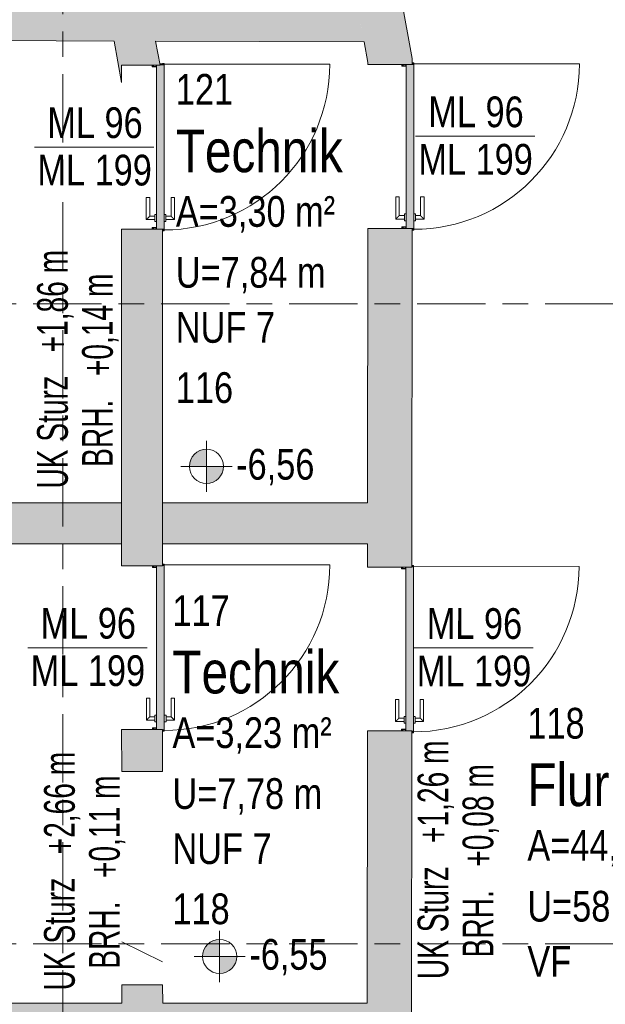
# Model space of a CAD drawing. Header units: metres. Extents: x -39 to 114, y -54 to 869.
# Tile 30 of 44: x -7.6 to -4.17, y 11.63 to 17.4. Entities that reach past the tile are written whole.
import ezdxf

# ---------------------------------------------------------------- set-up
doc = ezdxf.new("R2010")
doc.units = ezdxf.units.M
doc.linetypes.add('_Rasterlinie_', pattern=[0.75, 0.4, -0.1, 0.15, -0.1])
for name, color, linetype, lineweight in [('A_Fenster-Txt', 129, 'Continuous', 5), ('A_Geschossdecken', 7, 'Continuous', 5), ('A_Hoehenkoten', 124, 'Continuous', 5), ('A_Raster', 128, 'Continuous', 5), ('A_Raum-Txt', 16, 'Continuous', 5), ('A_Tuer', 128, 'Continuous', 5), ('A_Türen_Element', 128, 'Continuous', 5), ('A_Türen_Rahmen', 128, 'Continuous', 5), ('A_Wand', 244, 'Continuous', 5), ('A_Wand_Schraff', 1, 'Continuous', 5), ('A_Öffnung', 128, 'Continuous', 5)]:
    doc.layers.add(name, color=color, linetype=linetype, lineweight=lineweight)
doc.styles.add('Arial', font='arial.ttf', dxfattribs={"width": 0.8, "height": 0.18})
doc.styles.add('Arial Narrow', font='ARIALN.TTF', dxfattribs={"width": 0.8, "height": 0.18})
doc.styles.add('Arial_B', font='txt', dxfattribs={"width": 0.8, "height": 0.25})

# ---------------------------------------------------------------- blocks, each defined once
blk = doc.blocks.new('TU DF 1 - Stahl-Eckzarge flächenbündig - DL - 940 x 1980-V3-A-E-2- OK FFB')
at = {"layer": 'A_Tuer', "lineweight": 9}
h = blk.add_hatch(color=253, dxfattribs=at)
h.paths.add_polyline_path([(-0.49, -0.12), (-0.49, -0.13), (-0.485, -0.13), (-0.488, -0.128), (-0.488, -0.12)], flags=0)
h.paths.add_polyline_path([(-0.487, -0.12), (-0.487, -0.128), (-0.485, -0.13), (-0.485, -0.12), (-0.4866, -0.12)], flags=0)
h.paths.add_polyline_path([(-0.48, -0.06), (-0.48, -0.07), (-0.478, -0.07), (-0.478, -0.062), (-0.472, -0.062), (-0.472, -0.083), (-0.48, -0.083), (-0.48, -0.085), (-0.47, -0.085), (-0.47, -0.06), (-0.48, -0.06)], flags=0)
h.paths.add_polyline_path([(0.47, -0.06), (0.47, -0.085), (0.48, -0.0842), (0.48, -0.083), (0.472, -0.083), (0.472, -0.062), (0.478, -0.062), (0.478, -0.07), (0.48, -0.07), (0.48, -0.06)], flags=0)
h.paths.add_polyline_path([(0.485, -0.13), (0.49, -0.13), (0.49, -0.12), (0.488, -0.12), (0.488, -0.128)], flags=0)
h.paths.add_polyline_path([(0.485, -0.12), (0.485, -0.13), (0.487, -0.128), (0.4866, -0.12)], flags=0)
blk.add_hatch(color=253, dxfattribs=at).paths.add_polyline_path([(-0.481, -0.12), (-0.481, -0.13), (0.481, -0.13), (0.48, -0.085), (-0.48, -0.085), (-0.48, -0.12)], flags=0)
at = {"layer": 'A_Tuer', "color": 250, "lineweight": 9}
for p, q in [((-0.425, -0.025), (-0.425, -0.075)), ((-0.295, -0.025), (-0.425, -0.025)), ((-0.425, -0.025), (-0.425, -0.075)), ((-0.295, -0.025), (-0.425, -0.025)), ((-0.405, -0.075), (-0.405, -0.045)), ((-0.405, -0.045), (-0.295, -0.045)), ((-0.405, -0.075), (-0.405, -0.045)), ((-0.405, -0.045), (-0.295, -0.045)), ((-0.295, -0.025), (-0.295, -0.045)), ((-0.295, -0.025), (-0.295, -0.045)), ((-0.435, -0.075), (-0.435, -0.085)), ((-0.435, -0.075), (-0.395, -0.075)), ((-0.395, -0.085), (-0.395, -0.075)), ((-0.435, -0.13), (-0.435, -0.14)), ((-0.395, -0.14), (-0.435, -0.14)), ((-0.425, -0.14), (-0.425, -0.19)), ((-0.425, -0.14), (-0.425, -0.19)), ((-0.405, -0.17), (-0.405, -0.14)), ((-0.405, -0.17), (-0.405, -0.14)), ((-0.295, -0.17), (-0.405, -0.17)), ((-0.295, -0.17), (-0.405, -0.17)), ((-0.395, -0.14), (-0.395, -0.13)), ((-0.295, -0.17), (-0.295, -0.19)), ((-0.295, -0.17), (-0.295, -0.19)), ((-0.425, -0.19), (-0.295, -0.19)), ((-0.425, -0.19), (-0.295, -0.19))]:
    blk.add_line(p, q, dxfattribs=at)
for points in [[(-0.405, -0.045), (-0.405, -0.045), (-0.4052, -0.0448), (-0.4057, -0.0443), (-0.4063, -0.0437), (-0.4069, -0.0431), (-0.4075, -0.0425), (-0.4081, -0.0419), (-0.4089, -0.0411), (-0.4098, -0.0402), (-0.4106, -0.0394), (-0.4112, -0.0388), (-0.4118, -0.0382), (-0.4124, -0.0376), (-0.413, -0.037), (-0.4137, -0.0363), (-0.4143, -0.0357), (-0.415, -0.035), (-0.4157, -0.0343), (-0.4163, -0.0337), (-0.417, -0.033), (-0.4176, -0.0324), (-0.4182, -0.0318), (-0.4188, -0.0312), (-0.4194, -0.0306), (-0.42, -0.03), (-0.4206, -0.0294), (-0.4213, -0.0287), (-0.4219, -0.0281), (-0.4225, -0.0275), (-0.4231, -0.0269), (-0.4237, -0.0263), (-0.4243, -0.0257), (-0.4248, -0.0252), (-0.425, -0.025), (-0.425, -0.025)], [(-0.405, -0.045), (-0.405, -0.045), (-0.4052, -0.0448), (-0.4057, -0.0443), (-0.4063, -0.0437), (-0.4069, -0.0431), (-0.4075, -0.0425), (-0.4081, -0.0419), (-0.4089, -0.0411), (-0.4098, -0.0402), (-0.4106, -0.0394), (-0.4112, -0.0388), (-0.4118, -0.0382), (-0.4124, -0.0376), (-0.413, -0.037), (-0.4137, -0.0363), (-0.4143, -0.0357), (-0.415, -0.035), (-0.4157, -0.0343), (-0.4163, -0.0337), (-0.417, -0.033), (-0.4176, -0.0324), (-0.4182, -0.0318), (-0.4188, -0.0312), (-0.4194, -0.0306), (-0.42, -0.03), (-0.4206, -0.0294), (-0.4213, -0.0287), (-0.4219, -0.0281), (-0.4225, -0.0275), (-0.4231, -0.0269), (-0.4237, -0.0263), (-0.4243, -0.0257), (-0.4248, -0.0252), (-0.425, -0.025), (-0.425, -0.025)], [(-0.425, -0.19), (-0.425, -0.19), (-0.4248, -0.1898), (-0.4243, -0.1893), (-0.4237, -0.1887), (-0.4231, -0.1881), (-0.4225, -0.1875), (-0.4219, -0.1869), (-0.4211, -0.1861), (-0.4202, -0.1852), (-0.4194, -0.1844), (-0.4188, -0.1838), (-0.4182, -0.1832), (-0.4176, -0.1826), (-0.417, -0.182), (-0.4163, -0.1813), (-0.4157, -0.1807), (-0.415, -0.18), (-0.4143, -0.1793), (-0.4137, -0.1787), (-0.413, -0.178), (-0.4124, -0.1774), (-0.4118, -0.1768), (-0.4112, -0.1762), (-0.4106, -0.1756), (-0.41, -0.175), (-0.4094, -0.1744), (-0.4087, -0.1737), (-0.4081, -0.1731), (-0.4075, -0.1725), (-0.4069, -0.1719), (-0.4063, -0.1713), (-0.4057, -0.1707), (-0.4052, -0.1702), (-0.405, -0.17), (-0.405, -0.17)], [(-0.425, -0.19), (-0.425, -0.19), (-0.4248, -0.1898), (-0.4243, -0.1893), (-0.4237, -0.1887), (-0.4231, -0.1881), (-0.4225, -0.1875), (-0.4219, -0.1869), (-0.4211, -0.1861), (-0.4202, -0.1852), (-0.4194, -0.1844), (-0.4188, -0.1838), (-0.4182, -0.1832), (-0.4176, -0.1826), (-0.417, -0.182), (-0.4163, -0.1813), (-0.4157, -0.1807), (-0.415, -0.18), (-0.4143, -0.1793), (-0.4137, -0.1787), (-0.413, -0.178), (-0.4124, -0.1774), (-0.4118, -0.1768), (-0.4112, -0.1762), (-0.4106, -0.1756), (-0.41, -0.175), (-0.4094, -0.1744), (-0.4087, -0.1737), (-0.4081, -0.1731), (-0.4075, -0.1725), (-0.4069, -0.1719), (-0.4063, -0.1713), (-0.4057, -0.1707), (-0.4052, -0.1702), (-0.405, -0.17), (-0.405, -0.17)]]:
    blk.add_open_spline(points, degree=3, knots=[0, 0, 0, 0, 0.083333, 0.125, 0.166667, 0.208333, 0.229167, 0.25, 0.291667, 0.333333, 0.354167, 0.375, 0.395833, 0.416667, 0.4375, 0.458333, 0.479167, 0.5, 0.520833, 0.541667, 0.5625, 0.583333, 0.604167, 0.625, 0.645833, 0.666667, 0.6875, 0.708333, 0.75, 0.770833, 0.791667, 0.833333, 0.875, 0.916667, 1, 1, 1, 1], dxfattribs=at)
at = {"layer": 'A_Türen_Element', "color": 250, "lineweight": 9}
for p, q in [((0.48, -0.085), (-0.48, -0.085)), ((-0.481, -0.12), (-0.481, -0.13)), ((-0.481, -0.13), (0.481, -0.13)), ((0.481, -0.13), (0.481, -0.1199))]:
    blk.add_line(p, q, dxfattribs=at)
at = {"layer": 'A_Türen_Rahmen', "color": 250, "lineweight": 9}
for p, q in [((-0.48, -0.06), (-0.47, -0.06)), ((-0.478, -0.07), (-0.48, -0.07)), ((-0.48, -0.083), (-0.472, -0.083)), ((-0.47, -0.085), (-0.48, -0.085)), ((-0.478, -0.062), (-0.478, -0.07)), ((-0.472, -0.062), (-0.478, -0.062)), ((-0.472, -0.083), (-0.472, -0.062)), ((-0.47, -0.06), (-0.47, -0.085)), ((0.47, -0.06), (0.48, -0.06)), ((0.47, -0.085), (0.47, -0.06)), ((0.48, -0.085), (0.47, -0.085)), ((0.472, -0.062), (0.472, -0.083)), ((0.478, -0.062), (0.472, -0.062)), ((0.472, -0.083), (0.48, -0.083)), ((0.478, -0.07), (0.478, -0.062)), ((0.48, -0.07), (0.478, -0.07)), ((-0.49, -0.13), (-0.49, -0.12)), ((-0.485, -0.13), (-0.49, -0.13)), ((-0.488, -0.12), (-0.488, -0.128)), ((-0.488, -0.128), (-0.487, -0.128)), ((-0.487, -0.128), (-0.487, -0.12)), ((-0.485, -0.12), (-0.485, -0.13)), ((0.485, -0.13), (0.485, -0.12)), ((0.49, -0.13), (0.485, -0.13)), ((0.487, -0.12), (0.487, -0.128)), ((0.487, -0.128), (0.488, -0.128)), ((0.488, -0.128), (0.488, -0.12)), ((0.49, -0.12), (0.49, -0.13))]:
    blk.add_line(p, q, dxfattribs=at)
at = {"layer": 'A_Öffnung', "color": 250, "lineweight": 9}
blk.add_line((0.485, -0.13), (0.485, -1.1), dxfattribs=at)
blk.add_arc((0.485, -0.13), 0.97, 180, 270, dxfattribs=at)
blk = doc.blocks.new('TU DF 1 - Stahl-Eckzarge flächenbündig - DL - 940 x 1980-V4-A-E-2- OK FFB')
at = {"layer": 'A_Tuer', "lineweight": 9}
h = blk.add_hatch(color=253, dxfattribs=at)
h.paths.add_polyline_path([(-0.49, -0.14), (-0.485, -0.14), (-0.488, -0.1374), (-0.488, -0.13), (-0.49, -0.13), (-0.49, -0.1374)], flags=0)
h.paths.add_polyline_path([(-0.487, -0.138), (-0.485, -0.14), (-0.485, -0.13), (-0.487, -0.13), (-0.487, -0.1374)], flags=0)
h.paths.add_polyline_path([(-0.48, -0.095), (-0.47, -0.095), (-0.47, -0.07), (-0.48, -0.07), (-0.4799, -0.08), (-0.478, -0.08), (-0.478, -0.072), (-0.472, -0.072), (-0.472, -0.093), (-0.48, -0.093), (-0.48, -0.0942)], flags=0)
h.paths.add_polyline_path([(0.47, -0.095), (0.48, -0.0942), (0.48, -0.093), (0.472, -0.093), (0.472, -0.072), (0.478, -0.072), (0.478, -0.08), (0.48, -0.08), (0.48, -0.07), (0.47, -0.07)], flags=0)
h.paths.add_polyline_path([(0.485, -0.14), (0.49, -0.14), (0.49, -0.13), (0.488, -0.13), (0.488, -0.138)], flags=0)
h.paths.add_polyline_path([(0.485, -0.14), (0.487, -0.138), (0.4866, -0.13), (0.485, -0.13), (0.485, -0.1314)], flags=0)
blk.add_hatch(color=253, dxfattribs=at).paths.add_polyline_path([(-0.481, -0.14), (0.481, -0.14), (0.48, -0.095), (-0.48, -0.095), (-0.481, -0.1374)], flags=0)
at = {"layer": 'A_Tuer', "color": 250, "lineweight": 9}
for p, q in [((-0.425, -0.035), (-0.425, -0.085)), ((-0.295, -0.035), (-0.425, -0.035)), ((-0.425, -0.035), (-0.425, -0.085)), ((-0.295, -0.035), (-0.425, -0.035)), ((-0.405, -0.085), (-0.405, -0.055)), ((-0.405, -0.055), (-0.295, -0.055)), ((-0.405, -0.085), (-0.405, -0.055)), ((-0.405, -0.055), (-0.295, -0.055)), ((-0.295, -0.035), (-0.295, -0.055)), ((-0.295, -0.035), (-0.295, -0.055)), ((-0.435, -0.085), (-0.435, -0.095)), ((-0.435, -0.085), (-0.395, -0.085)), ((-0.395, -0.095), (-0.395, -0.085)), ((-0.435, -0.14), (-0.435, -0.15)), ((-0.395, -0.15), (-0.435, -0.15)), ((-0.425, -0.15), (-0.425, -0.2)), ((-0.425, -0.15), (-0.425, -0.2)), ((-0.405, -0.18), (-0.405, -0.15)), ((-0.405, -0.18), (-0.405, -0.15)), ((-0.395, -0.15), (-0.395, -0.14)), ((-0.425, -0.2), (-0.295, -0.2)), ((-0.425, -0.2), (-0.295, -0.2)), ((-0.295, -0.18), (-0.405, -0.18)), ((-0.295, -0.18), (-0.405, -0.18)), ((-0.295, -0.18), (-0.295, -0.2)), ((-0.295, -0.18), (-0.295, -0.2))]:
    blk.add_line(p, q, dxfattribs=at)
for points in [[(-0.405, -0.055), (-0.405, -0.055), (-0.4052, -0.0548), (-0.4057, -0.0543), (-0.4063, -0.0537), (-0.4069, -0.0531), (-0.4075, -0.0525), (-0.4081, -0.0519), (-0.4089, -0.0511), (-0.4098, -0.0502), (-0.4106, -0.0494), (-0.4112, -0.0488), (-0.4118, -0.0482), (-0.4124, -0.0476), (-0.413, -0.047), (-0.4137, -0.0463), (-0.4143, -0.0457), (-0.415, -0.045), (-0.4157, -0.0443), (-0.4163, -0.0437), (-0.417, -0.043), (-0.4176, -0.0424), (-0.4182, -0.0418), (-0.4188, -0.0412), (-0.4194, -0.0406), (-0.42, -0.04), (-0.4206, -0.0394), (-0.4213, -0.0387), (-0.4219, -0.0381), (-0.4225, -0.0375), (-0.4231, -0.0369), (-0.4237, -0.0363), (-0.4243, -0.0357), (-0.4248, -0.0352), (-0.425, -0.035), (-0.425, -0.035)], [(-0.405, -0.055), (-0.405, -0.055), (-0.4052, -0.0548), (-0.4057, -0.0543), (-0.4063, -0.0537), (-0.4069, -0.0531), (-0.4075, -0.0525), (-0.4081, -0.0519), (-0.4089, -0.0511), (-0.4098, -0.0502), (-0.4106, -0.0494), (-0.4112, -0.0488), (-0.4118, -0.0482), (-0.4124, -0.0476), (-0.413, -0.047), (-0.4137, -0.0463), (-0.4143, -0.0457), (-0.415, -0.045), (-0.4157, -0.0443), (-0.4163, -0.0437), (-0.417, -0.043), (-0.4176, -0.0424), (-0.4182, -0.0418), (-0.4188, -0.0412), (-0.4194, -0.0406), (-0.42, -0.04), (-0.4206, -0.0394), (-0.4213, -0.0387), (-0.4219, -0.0381), (-0.4225, -0.0375), (-0.4231, -0.0369), (-0.4237, -0.0363), (-0.4243, -0.0357), (-0.4248, -0.0352), (-0.425, -0.035), (-0.425, -0.035)], [(-0.425, -0.2), (-0.425, -0.2), (-0.4248, -0.1998), (-0.4243, -0.1993), (-0.4237, -0.1987), (-0.4231, -0.1981), (-0.4225, -0.1975), (-0.4219, -0.1969), (-0.4211, -0.1961), (-0.4202, -0.1952), (-0.4194, -0.1944), (-0.4188, -0.1938), (-0.4182, -0.1932), (-0.4176, -0.1926), (-0.417, -0.192), (-0.4163, -0.1913), (-0.4157, -0.1907), (-0.415, -0.19), (-0.4143, -0.1893), (-0.4137, -0.1887), (-0.413, -0.188), (-0.4124, -0.1874), (-0.4118, -0.1868), (-0.4112, -0.1862), (-0.4106, -0.1856), (-0.41, -0.185), (-0.4094, -0.1844), (-0.4087, -0.1837), (-0.4081, -0.1831), (-0.4075, -0.1825), (-0.4069, -0.1819), (-0.4063, -0.1813), (-0.4057, -0.1807), (-0.4052, -0.1802), (-0.405, -0.18), (-0.405, -0.18)], [(-0.425, -0.2), (-0.425, -0.2), (-0.4248, -0.1998), (-0.4243, -0.1993), (-0.4237, -0.1987), (-0.4231, -0.1981), (-0.4225, -0.1975), (-0.4219, -0.1969), (-0.4211, -0.1961), (-0.4202, -0.1952), (-0.4194, -0.1944), (-0.4188, -0.1938), (-0.4182, -0.1932), (-0.4176, -0.1926), (-0.417, -0.192), (-0.4163, -0.1913), (-0.4157, -0.1907), (-0.415, -0.19), (-0.4143, -0.1893), (-0.4137, -0.1887), (-0.413, -0.188), (-0.4124, -0.1874), (-0.4118, -0.1868), (-0.4112, -0.1862), (-0.4106, -0.1856), (-0.41, -0.185), (-0.4094, -0.1844), (-0.4087, -0.1837), (-0.4081, -0.1831), (-0.4075, -0.1825), (-0.4069, -0.1819), (-0.4063, -0.1813), (-0.4057, -0.1807), (-0.4052, -0.1802), (-0.405, -0.18), (-0.405, -0.18)]]:
    blk.add_open_spline(points, degree=3, knots=[0, 0, 0, 0, 0.083333, 0.125, 0.166667, 0.208333, 0.229167, 0.25, 0.291667, 0.333333, 0.354167, 0.375, 0.395833, 0.416667, 0.4375, 0.458333, 0.479167, 0.5, 0.520833, 0.541667, 0.5625, 0.583333, 0.604167, 0.625, 0.645833, 0.666667, 0.6875, 0.708333, 0.75, 0.770833, 0.791667, 0.833333, 0.875, 0.916667, 1, 1, 1, 1], dxfattribs=at)
at = {"layer": 'A_Türen_Element', "color": 250, "lineweight": 9}
for p, q in [((0.48, -0.095), (-0.48, -0.095)), ((-0.481, -0.1298), (-0.481, -0.14)), ((-0.481, -0.14), (0.481, -0.14)), ((0.481, -0.14), (0.481, -0.13))]:
    blk.add_line(p, q, dxfattribs=at)
at = {"layer": 'A_Türen_Rahmen', "color": 250, "lineweight": 9}
for p, q in [((-0.48, -0.07), (-0.47, -0.07)), ((-0.478, -0.08), (-0.48, -0.08)), ((-0.48, -0.093), (-0.472, -0.093)), ((-0.47, -0.095), (-0.48, -0.095)), ((-0.478, -0.072), (-0.478, -0.08)), ((-0.472, -0.072), (-0.478, -0.072)), ((-0.472, -0.093), (-0.472, -0.072)), ((-0.47, -0.07), (-0.47, -0.095)), ((0.47, -0.07), (0.48, -0.07)), ((0.47, -0.095), (0.47, -0.07)), ((0.48, -0.095), (0.47, -0.095)), ((0.472, -0.072), (0.472, -0.093)), ((0.478, -0.072), (0.472, -0.072)), ((0.472, -0.093), (0.48, -0.093)), ((0.478, -0.08), (0.478, -0.072)), ((0.48, -0.08), (0.478, -0.08)), ((-0.49, -0.14), (-0.49, -0.13)), ((-0.485, -0.14), (-0.49, -0.14)), ((-0.488, -0.13), (-0.488, -0.138)), ((-0.488, -0.138), (-0.487, -0.138)), ((-0.487, -0.138), (-0.487, -0.13)), ((-0.485, -0.13), (-0.485, -0.14)), ((0.485, -0.14), (0.485, -0.13)), ((0.49, -0.14), (0.485, -0.14)), ((0.487, -0.13), (0.487, -0.138)), ((0.487, -0.138), (0.488, -0.138)), ((0.488, -0.138), (0.488, -0.13)), ((0.49, -0.13), (0.49, -0.14))]:
    blk.add_line(p, q, dxfattribs=at)
at = {"layer": 'A_Öffnung', "color": 250, "lineweight": 9}
blk.add_line((0.485, -0.14), (0.485, -1.11), dxfattribs=at)
blk.add_arc((0.485, -0.14), 0.97, 180, 270, dxfattribs=at)
blk = doc.blocks.new('TU DF 1 - Stahl-Eckzarge flächenbündig - DL - 940 x 1980-V5-A-E-2- OK FFB')
at = {"layer": 'A_Tuer', "lineweight": 9}
h = blk.add_hatch(color=253, dxfattribs=at)
h.paths.add_polyline_path([(-0.49, -0.12), (-0.49, -0.13), (-0.485, -0.13), (-0.488, -0.128), (-0.488, -0.12)], flags=0)
h.paths.add_polyline_path([(-0.487, -0.12), (-0.487, -0.128), (-0.485, -0.13), (-0.485, -0.12), (-0.4866, -0.12)], flags=0)
h.paths.add_polyline_path([(-0.48, -0.06), (-0.48, -0.07), (-0.478, -0.07), (-0.478, -0.062), (-0.472, -0.062), (-0.472, -0.083), (-0.48, -0.083), (-0.48, -0.085), (-0.47, -0.085), (-0.47, -0.06), (-0.48, -0.06)], flags=0)
h.paths.add_polyline_path([(0.47, -0.06), (0.47, -0.085), (0.48, -0.0842), (0.48, -0.083), (0.472, -0.083), (0.472, -0.062), (0.478, -0.062), (0.478, -0.07), (0.48, -0.07), (0.48, -0.06)], flags=0)
h.paths.add_polyline_path([(0.485, -0.13), (0.49, -0.13), (0.49, -0.12), (0.488, -0.12), (0.488, -0.128)], flags=0)
h.paths.add_polyline_path([(0.485, -0.1047), (0.485, -0.13), (0.487, -0.128), (0.4859, -0.1046)], flags=0)
blk.add_hatch(color=253, dxfattribs=at).paths.add_polyline_path([(-0.481, -0.12), (-0.4801, -0.13), (0.481, -0.13), (0.48, -0.085), (-0.48, -0.085), (-0.4801, -0.12)], flags=0)
at = {"layer": 'A_Tuer', "color": 250, "lineweight": 9}
for p, q in [((-0.425, -0.025), (-0.425, -0.075)), ((-0.295, -0.025), (-0.425, -0.025)), ((-0.425, -0.025), (-0.425, -0.075)), ((-0.295, -0.025), (-0.425, -0.025)), ((-0.405, -0.075), (-0.405, -0.045)), ((-0.405, -0.045), (-0.295, -0.045)), ((-0.405, -0.075), (-0.405, -0.045)), ((-0.405, -0.045), (-0.295, -0.045)), ((-0.295, -0.025), (-0.295, -0.045)), ((-0.295, -0.025), (-0.295, -0.045)), ((-0.435, -0.075), (-0.435, -0.085)), ((-0.435, -0.075), (-0.395, -0.075)), ((-0.395, -0.085), (-0.395, -0.075)), ((-0.435, -0.13), (-0.435, -0.14)), ((-0.395, -0.14), (-0.435, -0.14)), ((-0.425, -0.14), (-0.425, -0.19)), ((-0.425, -0.14), (-0.425, -0.19)), ((-0.405, -0.17), (-0.405, -0.14)), ((-0.405, -0.17), (-0.405, -0.14)), ((-0.295, -0.17), (-0.405, -0.17)), ((-0.295, -0.17), (-0.405, -0.17)), ((-0.395, -0.14), (-0.395, -0.13)), ((-0.295, -0.17), (-0.295, -0.19)), ((-0.295, -0.17), (-0.295, -0.19)), ((-0.425, -0.19), (-0.295, -0.19)), ((-0.425, -0.19), (-0.295, -0.19))]:
    blk.add_line(p, q, dxfattribs=at)
for points in [[(-0.405, -0.045), (-0.405, -0.045), (-0.4052, -0.0448), (-0.4057, -0.0443), (-0.4063, -0.0437), (-0.4069, -0.0431), (-0.4075, -0.0425), (-0.4081, -0.0419), (-0.4089, -0.0411), (-0.4098, -0.0402), (-0.4106, -0.0394), (-0.4112, -0.0388), (-0.4118, -0.0382), (-0.4124, -0.0376), (-0.413, -0.037), (-0.4137, -0.0363), (-0.4143, -0.0357), (-0.415, -0.035), (-0.4157, -0.0343), (-0.4163, -0.0337), (-0.417, -0.033), (-0.4176, -0.0324), (-0.4182, -0.0318), (-0.4188, -0.0312), (-0.4194, -0.0306), (-0.42, -0.03), (-0.4206, -0.0294), (-0.4213, -0.0287), (-0.4219, -0.0281), (-0.4225, -0.0275), (-0.4231, -0.0269), (-0.4237, -0.0263), (-0.4243, -0.0257), (-0.4248, -0.0252), (-0.425, -0.025), (-0.425, -0.025)], [(-0.405, -0.045), (-0.405, -0.045), (-0.4052, -0.0448), (-0.4057, -0.0443), (-0.4063, -0.0437), (-0.4069, -0.0431), (-0.4075, -0.0425), (-0.4081, -0.0419), (-0.4089, -0.0411), (-0.4098, -0.0402), (-0.4106, -0.0394), (-0.4112, -0.0388), (-0.4118, -0.0382), (-0.4124, -0.0376), (-0.413, -0.037), (-0.4137, -0.0363), (-0.4143, -0.0357), (-0.415, -0.035), (-0.4157, -0.0343), (-0.4163, -0.0337), (-0.417, -0.033), (-0.4176, -0.0324), (-0.4182, -0.0318), (-0.4188, -0.0312), (-0.4194, -0.0306), (-0.42, -0.03), (-0.4206, -0.0294), (-0.4213, -0.0287), (-0.4219, -0.0281), (-0.4225, -0.0275), (-0.4231, -0.0269), (-0.4237, -0.0263), (-0.4243, -0.0257), (-0.4248, -0.0252), (-0.425, -0.025), (-0.425, -0.025)], [(-0.425, -0.19), (-0.425, -0.19), (-0.4248, -0.1898), (-0.4243, -0.1893), (-0.4237, -0.1887), (-0.4231, -0.1881), (-0.4225, -0.1875), (-0.4219, -0.1869), (-0.4211, -0.1861), (-0.4202, -0.1852), (-0.4194, -0.1844), (-0.4188, -0.1838), (-0.4182, -0.1832), (-0.4176, -0.1826), (-0.417, -0.182), (-0.4163, -0.1813), (-0.4157, -0.1807), (-0.415, -0.18), (-0.4143, -0.1793), (-0.4137, -0.1787), (-0.413, -0.178), (-0.4124, -0.1774), (-0.4118, -0.1768), (-0.4112, -0.1762), (-0.4106, -0.1756), (-0.41, -0.175), (-0.4094, -0.1744), (-0.4087, -0.1737), (-0.4081, -0.1731), (-0.4075, -0.1725), (-0.4069, -0.1719), (-0.4063, -0.1713), (-0.4057, -0.1707), (-0.4052, -0.1702), (-0.405, -0.17), (-0.405, -0.17)], [(-0.425, -0.19), (-0.425, -0.19), (-0.4248, -0.1898), (-0.4243, -0.1893), (-0.4237, -0.1887), (-0.4231, -0.1881), (-0.4225, -0.1875), (-0.4219, -0.1869), (-0.4211, -0.1861), (-0.4202, -0.1852), (-0.4194, -0.1844), (-0.4188, -0.1838), (-0.4182, -0.1832), (-0.4176, -0.1826), (-0.417, -0.182), (-0.4163, -0.1813), (-0.4157, -0.1807), (-0.415, -0.18), (-0.4143, -0.1793), (-0.4137, -0.1787), (-0.413, -0.178), (-0.4124, -0.1774), (-0.4118, -0.1768), (-0.4112, -0.1762), (-0.4106, -0.1756), (-0.41, -0.175), (-0.4094, -0.1744), (-0.4087, -0.1737), (-0.4081, -0.1731), (-0.4075, -0.1725), (-0.4069, -0.1719), (-0.4063, -0.1713), (-0.4057, -0.1707), (-0.4052, -0.1702), (-0.405, -0.17), (-0.405, -0.17)]]:
    blk.add_open_spline(points, degree=3, knots=[0, 0, 0, 0, 0.083333, 0.125, 0.166667, 0.208333, 0.229167, 0.25, 0.291667, 0.333333, 0.354167, 0.375, 0.395833, 0.416667, 0.4375, 0.458333, 0.479167, 0.5, 0.520833, 0.541667, 0.5625, 0.583333, 0.604167, 0.625, 0.645833, 0.666667, 0.6875, 0.708333, 0.75, 0.770833, 0.791667, 0.833333, 0.875, 0.916667, 1, 1, 1, 1], dxfattribs=at)
at = {"layer": 'A_Türen_Element', "color": 250, "lineweight": 9}
for p, q in [((0.48, -0.085), (-0.48, -0.085)), ((0.481, -0.13), (0.481, -0.1054)), ((-0.481, -0.12), (-0.481, -0.13)), ((-0.481, -0.13), (0.481, -0.13))]:
    blk.add_line(p, q, dxfattribs=at)
at = {"layer": 'A_Türen_Rahmen', "color": 250, "lineweight": 9}
for p, q in [((-0.48, -0.06), (-0.47, -0.06)), ((-0.478, -0.07), (-0.48, -0.07)), ((-0.48, -0.083), (-0.472, -0.083)), ((-0.47, -0.085), (-0.48, -0.085)), ((-0.478, -0.062), (-0.478, -0.07)), ((-0.472, -0.062), (-0.478, -0.062)), ((-0.472, -0.083), (-0.472, -0.062)), ((-0.47, -0.06), (-0.47, -0.085)), ((0.47, -0.06), (0.48, -0.06)), ((0.47, -0.085), (0.47, -0.06)), ((0.48, -0.085), (0.47, -0.085)), ((0.472, -0.062), (0.472, -0.083)), ((0.478, -0.062), (0.472, -0.062)), ((0.472, -0.083), (0.48, -0.083)), ((0.478, -0.07), (0.478, -0.062)), ((0.48, -0.07), (0.478, -0.07)), ((0.485, -0.13), (0.485, -0.1047)), ((0.487, -0.1044), (0.487, -0.128)), ((-0.49, -0.13), (-0.49, -0.12)), ((-0.485, -0.13), (-0.49, -0.13)), ((-0.488, -0.12), (-0.488, -0.128)), ((-0.488, -0.128), (-0.487, -0.128)), ((-0.487, -0.128), (-0.487, -0.12)), ((-0.485, -0.12), (-0.485, -0.13)), ((0.49, -0.13), (0.485, -0.13)), ((0.487, -0.128), (0.488, -0.128)), ((0.488, -0.12), (0.49, -0.12)), ((0.488, -0.128), (0.488, -0.12)), ((0.49, -0.12), (0.49, -0.13))]:
    blk.add_line(p, q, dxfattribs=at)
at = {"layer": 'A_Öffnung', "color": 250, "lineweight": 9}
blk.add_line((0.485, -0.13), (0.485, -1.1), dxfattribs=at)
blk.add_arc((0.485, -0.13), 0.97, 180, 270, dxfattribs=at)
blk = doc.blocks.new('TU DF 1 - Stahl-Eckzarge flächenbündig - DL - 940 x 1980-V6-A-E-2- OK FFB')
at = {"layer": 'A_Tuer', "lineweight": 9}
h = blk.add_hatch(color=253, dxfattribs=at)
h.paths.add_polyline_path([(-0.49, -0.14), (-0.485, -0.14), (-0.488, -0.138), (-0.488, -0.13), (-0.49, -0.13), (-0.49, -0.1354)], flags=0)
h.paths.add_polyline_path([(-0.487, -0.138), (-0.485, -0.14), (-0.485, -0.13), (-0.487, -0.13), (-0.487, -0.1354)], flags=0)
h.paths.add_polyline_path([(-0.48, -0.095), (-0.47, -0.095), (-0.47, -0.07), (-0.48, -0.07), (-0.4799, -0.08), (-0.478, -0.08), (-0.478, -0.072), (-0.472, -0.072), (-0.472, -0.093), (-0.48, -0.093), (-0.48, -0.0942)], flags=0)
h.paths.add_polyline_path([(0.47, -0.095), (0.48, -0.0942), (0.48, -0.093), (0.472, -0.093), (0.472, -0.072), (0.478, -0.072), (0.478, -0.08), (0.48, -0.08), (0.48, -0.07), (0.47, -0.07)], flags=0)
h.paths.add_polyline_path([(0.485, -0.14), (0.49, -0.14), (0.49, -0.13), (0.488, -0.13), (0.488, -0.138)], flags=0)
h.paths.add_polyline_path([(0.485, -0.14), (0.487, -0.138), (0.4866, -0.13), (0.485, -0.13)], flags=0)
blk.add_hatch(color=253, dxfattribs=at).paths.add_polyline_path([(-0.481, -0.14), (0.481, -0.14), (0.48, -0.095), (-0.48, -0.095), (-0.481, -0.1354)], flags=0)
at = {"layer": 'A_Tuer', "color": 250, "lineweight": 9}
for p, q in [((-0.425, -0.035), (-0.425, -0.085)), ((-0.295, -0.035), (-0.425, -0.035)), ((-0.425, -0.035), (-0.425, -0.085)), ((-0.295, -0.035), (-0.425, -0.035)), ((-0.405, -0.085), (-0.405, -0.055)), ((-0.405, -0.055), (-0.295, -0.055)), ((-0.405, -0.085), (-0.405, -0.055)), ((-0.405, -0.055), (-0.295, -0.055)), ((-0.295, -0.035), (-0.295, -0.055)), ((-0.295, -0.035), (-0.295, -0.055)), ((-0.435, -0.085), (-0.435, -0.095)), ((-0.435, -0.085), (-0.395, -0.085)), ((-0.395, -0.095), (-0.395, -0.085)), ((-0.435, -0.14), (-0.435, -0.15)), ((-0.395, -0.15), (-0.435, -0.15)), ((-0.425, -0.15), (-0.425, -0.2)), ((-0.425, -0.15), (-0.425, -0.2)), ((-0.405, -0.18), (-0.405, -0.15)), ((-0.405, -0.18), (-0.405, -0.15)), ((-0.395, -0.15), (-0.395, -0.14)), ((-0.425, -0.2), (-0.295, -0.2)), ((-0.425, -0.2), (-0.295, -0.2)), ((-0.295, -0.18), (-0.405, -0.18)), ((-0.295, -0.18), (-0.405, -0.18)), ((-0.295, -0.18), (-0.295, -0.2)), ((-0.295, -0.18), (-0.295, -0.2))]:
    blk.add_line(p, q, dxfattribs=at)
for points in [[(-0.405, -0.055), (-0.405, -0.055), (-0.4052, -0.0548), (-0.4057, -0.0543), (-0.4063, -0.0537), (-0.4069, -0.0531), (-0.4075, -0.0525), (-0.4081, -0.0519), (-0.4089, -0.0511), (-0.4098, -0.0502), (-0.4106, -0.0494), (-0.4112, -0.0488), (-0.4118, -0.0482), (-0.4124, -0.0476), (-0.413, -0.047), (-0.4137, -0.0463), (-0.4143, -0.0457), (-0.415, -0.045), (-0.4157, -0.0443), (-0.4163, -0.0437), (-0.417, -0.043), (-0.4176, -0.0424), (-0.4182, -0.0418), (-0.4188, -0.0412), (-0.4194, -0.0406), (-0.42, -0.04), (-0.4206, -0.0394), (-0.4213, -0.0387), (-0.4219, -0.0381), (-0.4225, -0.0375), (-0.4231, -0.0369), (-0.4237, -0.0363), (-0.4243, -0.0357), (-0.4248, -0.0352), (-0.425, -0.035), (-0.425, -0.035)], [(-0.405, -0.055), (-0.405, -0.055), (-0.4052, -0.0548), (-0.4057, -0.0543), (-0.4063, -0.0537), (-0.4069, -0.0531), (-0.4075, -0.0525), (-0.4081, -0.0519), (-0.4089, -0.0511), (-0.4098, -0.0502), (-0.4106, -0.0494), (-0.4112, -0.0488), (-0.4118, -0.0482), (-0.4124, -0.0476), (-0.413, -0.047), (-0.4137, -0.0463), (-0.4143, -0.0457), (-0.415, -0.045), (-0.4157, -0.0443), (-0.4163, -0.0437), (-0.417, -0.043), (-0.4176, -0.0424), (-0.4182, -0.0418), (-0.4188, -0.0412), (-0.4194, -0.0406), (-0.42, -0.04), (-0.4206, -0.0394), (-0.4213, -0.0387), (-0.4219, -0.0381), (-0.4225, -0.0375), (-0.4231, -0.0369), (-0.4237, -0.0363), (-0.4243, -0.0357), (-0.4248, -0.0352), (-0.425, -0.035), (-0.425, -0.035)], [(-0.425, -0.2), (-0.425, -0.2), (-0.4248, -0.1998), (-0.4243, -0.1993), (-0.4237, -0.1987), (-0.4231, -0.1981), (-0.4225, -0.1975), (-0.4219, -0.1969), (-0.4211, -0.1961), (-0.4202, -0.1952), (-0.4194, -0.1944), (-0.4188, -0.1938), (-0.4182, -0.1932), (-0.4176, -0.1926), (-0.417, -0.192), (-0.4163, -0.1913), (-0.4157, -0.1907), (-0.415, -0.19), (-0.4143, -0.1893), (-0.4137, -0.1887), (-0.413, -0.188), (-0.4124, -0.1874), (-0.4118, -0.1868), (-0.4112, -0.1862), (-0.4106, -0.1856), (-0.41, -0.185), (-0.4094, -0.1844), (-0.4087, -0.1837), (-0.4081, -0.1831), (-0.4075, -0.1825), (-0.4069, -0.1819), (-0.4063, -0.1813), (-0.4057, -0.1807), (-0.4052, -0.1802), (-0.405, -0.18), (-0.405, -0.18)], [(-0.425, -0.2), (-0.425, -0.2), (-0.4248, -0.1998), (-0.4243, -0.1993), (-0.4237, -0.1987), (-0.4231, -0.1981), (-0.4225, -0.1975), (-0.4219, -0.1969), (-0.4211, -0.1961), (-0.4202, -0.1952), (-0.4194, -0.1944), (-0.4188, -0.1938), (-0.4182, -0.1932), (-0.4176, -0.1926), (-0.417, -0.192), (-0.4163, -0.1913), (-0.4157, -0.1907), (-0.415, -0.19), (-0.4143, -0.1893), (-0.4137, -0.1887), (-0.413, -0.188), (-0.4124, -0.1874), (-0.4118, -0.1868), (-0.4112, -0.1862), (-0.4106, -0.1856), (-0.41, -0.185), (-0.4094, -0.1844), (-0.4087, -0.1837), (-0.4081, -0.1831), (-0.4075, -0.1825), (-0.4069, -0.1819), (-0.4063, -0.1813), (-0.4057, -0.1807), (-0.4052, -0.1802), (-0.405, -0.18), (-0.405, -0.18)]]:
    blk.add_open_spline(points, degree=3, knots=[0, 0, 0, 0, 0.083333, 0.125, 0.166667, 0.208333, 0.229167, 0.25, 0.291667, 0.333333, 0.354167, 0.375, 0.395833, 0.416667, 0.4375, 0.458333, 0.479167, 0.5, 0.520833, 0.541667, 0.5625, 0.583333, 0.604167, 0.625, 0.645833, 0.666667, 0.6875, 0.708333, 0.75, 0.770833, 0.791667, 0.833333, 0.875, 0.916667, 1, 1, 1, 1], dxfattribs=at)
at = {"layer": 'A_Türen_Element', "color": 250, "lineweight": 9}
for p, q in [((0.48, -0.095), (-0.48, -0.095)), ((-0.481, -0.1298), (-0.481, -0.14)), ((-0.481, -0.14), (0.481, -0.14)), ((0.481, -0.14), (0.481, -0.13))]:
    blk.add_line(p, q, dxfattribs=at)
at = {"layer": 'A_Türen_Rahmen', "color": 250, "lineweight": 9}
for p, q in [((-0.48, -0.07), (-0.47, -0.07)), ((-0.478, -0.08), (-0.48, -0.08)), ((-0.48, -0.093), (-0.472, -0.093)), ((-0.47, -0.095), (-0.48, -0.095)), ((-0.478, -0.072), (-0.478, -0.08)), ((-0.472, -0.072), (-0.478, -0.072)), ((-0.472, -0.093), (-0.472, -0.072)), ((-0.47, -0.07), (-0.47, -0.095)), ((0.47, -0.07), (0.48, -0.07)), ((0.47, -0.095), (0.47, -0.07)), ((0.48, -0.095), (0.47, -0.095)), ((0.472, -0.072), (0.472, -0.093)), ((0.478, -0.072), (0.472, -0.072)), ((0.472, -0.093), (0.48, -0.093)), ((0.478, -0.08), (0.478, -0.072)), ((0.48, -0.08), (0.478, -0.08)), ((-0.49, -0.14), (-0.49, -0.13)), ((-0.485, -0.14), (-0.49, -0.14)), ((-0.488, -0.13), (-0.488, -0.138)), ((-0.488, -0.138), (-0.487, -0.138)), ((-0.487, -0.138), (-0.487, -0.13)), ((-0.485, -0.13), (-0.485, -0.14)), ((0.485, -0.14), (0.485, -0.13)), ((0.49, -0.14), (0.485, -0.14)), ((0.487, -0.13), (0.487, -0.138)), ((0.487, -0.138), (0.488, -0.138)), ((0.488, -0.138), (0.488, -0.13)), ((0.49, -0.13), (0.49, -0.14))]:
    blk.add_line(p, q, dxfattribs=at)
at = {"layer": 'A_Öffnung', "color": 250, "lineweight": 9}
blk.add_line((0.485, -0.14), (0.485, -1.11), dxfattribs=at)
blk.add_arc((0.485, -0.14), 0.97, 180, 270, dxfattribs=at)
blk = doc.blocks.new('Höhenkoten - Kreuz gefüllt-6114407-A-E-2- OK FFB')
at = {"layer": 'A_Hoehenkoten'}
h = blk.add_hatch(color=256, dxfattribs=at)
edge = h.paths.add_edge_path(flags=0)
edge.add_line((0.001, 0.0014), (0, 0.0014))
edge.add_line((0, 0.0014), (0, 0.0024))
edge.add_arc((0, 0.0014), 0.001, 0, 90, ccw=False)
h = blk.add_hatch(color=256, dxfattribs=at)
edge = h.paths.add_edge_path(flags=0)
edge.add_line((-0.001, 0.0014), (0, 0.0014))
edge.add_line((0, 0.0014), (0, 0.0004))
edge.add_arc((0, 0.0014), 0.001, 180, 270, ccw=False)
for p, q in [((0, 0.0029), (0, -0.0001)), ((0, 0.0014), (0, 0.0024)), ((0, 0.0024), (0, 0.0014)), ((0, 0.0024), (0, 0.0014)), ((0, 0.0014), (0, 0.0024)), ((-0.0015, 0.0014), (0.0015, 0.0014)), ((-0.001, 0.0014), (0, 0.0014)), ((0, 0.0014), (-0.001, 0.0014)), ((0, 0.0014), (-0.001, 0.0014)), ((-0.001, 0.0014), (0, 0.0014)), ((0.001, 0.0014), (0, 0.0014)), ((0, 0.0014), (0, 0.0004)), ((0, 0.0004), (0, 0.0014)), ((0, 0.0014), (0.001, 0.0014)), ((0, 0.0014), (0.001, 0.0014)), ((0.001, 0.0014), (0, 0.0014)), ((0, 0.0014), (0, 0.0004)), ((0, 0.0004), (0, 0.0014))]:
    blk.add_line(p, q, dxfattribs=at)
for start, end in [(90, 180), (90, 180), (360, 90), (360, 90), (180, 270), (180, 270), (270, 0), (270, 360)]:
    blk.add_arc((0, 0.0014), 0.001, start, end, dxfattribs=at)
blk = doc.blocks.new('Beschriftung Türen DL oder ML - Durchgangslichte mit Kennzeichen-6113498-A-E-2- OK FFB')
at = {"layer": 'A_Tuer'}
blk.add_line((0, 0.003493), (0, -0.003507), dxfattribs=at)

msp = doc.modelspace()

# ---------------------------------------------------------------- hatches: boundary and pattern name
at = {"layer": 'A_Wand_Schraff', "lineweight": 9}
h = msp.add_hatch(color=253, dxfattribs=at)
h.paths.add_polyline_path([(-7.0025, 17.0281), (-7.0025, 17.1291), (-6.7769, 17.1291), (-6.8024, 17.2698), (-7.0465, 17.2706)], flags=0)
h.paths.add_polyline_path([(-6.8459, 17.5099), (-6.8741, 17.6655), (-7.1103, 17.6227), (-7.09, 17.5107)], flags=0)
h.paths.add_polyline_path([(-7.3385, 18.8822), (-7.1024, 18.925), (-7.1434, 19.1513), (-7.3795, 19.1085), (-7.3586, 18.993)], flags=0)
h.paths.add_polyline_path([(-7.5507, 20.0532), (-7.3146, 20.096), (-7.3344, 20.2053), (-7.5783, 20.2053)], flags=0)
h.paths.add_polyline_path([(-7.6218, 20.4453), (-7.3779, 20.4453), (-7.4055, 20.5978), (-7.6417, 20.555)], flags=0)
h.paths.add_polyline_path([(-7.8699, 21.8145), (-7.6338, 21.8573), (-7.6748, 22.0836), (-7.9109, 22.0408), (-7.8826, 21.8846)], flags=0)
h.paths.add_polyline_path([(-8.0821, 22.9854), (-7.846, 23.0282), (-7.8855, 23.2465), (-8.1294, 23.2465)], flags=0)
h = msp.add_hatch(color=253, dxfattribs=at)
h.paths.add_polyline_path([(-5.5592, 17.1441), (-5.2992, 17.1673), (-5.6611, 19.1642), (-5.9169, 19.1179), (-5.5812, 17.2656)], flags=0)
h.paths.add_polyline_path([(-6.0881, 20.0625), (-5.8323, 20.1088), (-6.2139, 22.2145), (-6.4697, 22.1682), (-6.114, 20.2053)], flags=0)
h.paths.add_polyline_path([(-6.6409, 23.1128), (-6.3851, 23.1591), (-6.4009, 23.2465), (-6.6651, 23.2465)], flags=0)
h = msp.add_hatch(color=253, dxfattribs=at)
h.paths.add_polyline_path([(-5.5812, 17.2656), (-5.6248, 17.5058), (-9.6616, 17.5195), (-9.6613, 17.2795), (-6.3266, 17.2681)], flags=0)
h.paths.add_polyline_path([(-9.9013, 17.2803), (-9.9016, 17.5203), (-11.3605, 17.5253), (-11.3605, 17.2853), (-10.4547, 17.2822)], flags=0)
h = msp.add_hatch(color=253, dxfattribs=at)
h.paths.add_polyline_path([(-5.3111, -0.1233), (-5.31, 1.4797), (-5.57, 1.4798), (-5.5711, -0.1229)], flags=0)
h.paths.add_polyline_path([(-5.3093, 2.4397), (-5.308, 4.4121), (-5.568, 4.4123), (-5.5693, 2.4398)], flags=0)
h.paths.add_polyline_path([(-5.3073, 5.3721), (-5.3059, 7.3565), (-5.5659, 7.3567), (-5.5673, 5.3723)], flags=0)
h.paths.add_polyline_path([(-5.3053, 8.3165), (-5.3039, 10.2995), (-5.5639, 10.2997), (-5.5653, 8.3167)], flags=0)
h.paths.add_polyline_path([(-5.3033, 11.2595), (-5.3019, 13.2288), (-5.5619, 13.229), (-5.5633, 11.2597)], flags=0)
h.paths.add_polyline_path([(-5.3012, 14.1888), (-5.2999, 16.1726), (-5.5599, 16.1728), (-5.5612, 14.189)], flags=0)
h.paths.add_polyline_path([(-5.2992, 17.1326), (-5.2992, 17.1673), (-5.5592, 17.1441), (-5.5592, 17.1328)], flags=0)
h = msp.add_hatch(color=253, dxfattribs=at)
h.paths.add_polyline_path([(-6.7588, -0.1213), (-6.7591, 1.4768), (-6.9991, 1.4767), (-6.9988, -0.1209)], flags=0)
h.paths.add_polyline_path([(-6.9993, 2.4367), (-6.7593, 2.4368), (-6.7598, 4.4168), (-6.9998, 4.4167), (-6.9994, 2.7129)], flags=0)
h.paths.add_polyline_path([(-7, 5.3767), (-6.76, 5.3768), (-6.7604, 7.3568), (-7.0004, 7.3567), (-7, 5.5531)], flags=0)
h.paths.add_polyline_path([(-7.0006, 8.3167), (-6.7606, 8.3168), (-6.7611, 10.2968), (-7.0011, 10.2967), (-7.0006, 8.3934)], flags=0)
h.paths.add_polyline_path([(-7.0013, 11.2567), (-6.7613, 11.2568), (-6.7614, 11.7418), (-7.0014, 11.7417), (-7.0013, 11.3953)], flags=0)
h.paths.add_polyline_path([(-7.0016, 12.9917), (-6.7616, 12.9918), (-6.7617, 13.2368), (-7.0017, 13.2367), (-7.0016, 13.0088)], flags=0)
h.paths.add_polyline_path([(-7.0019, 14.1967), (-6.7619, 14.1968), (-6.7623, 16.1691), (-7.0023, 16.1691), (-7.0022, 15.494)], flags=0)
h = msp.add_hatch(color=253, dxfattribs=at)
h.paths.add_polyline_path([(-5.5611, 14.3253), (-5.561, 14.5653), (-6.762, 14.5653), (-6.7619, 14.3253), (-6.3266, 14.3253)], flags=0)
h.paths.add_polyline_path([(-7.0019, 14.3253), (-7.002, 14.5653), (-9.6576, 14.5653), (-9.6573, 14.3253), (-8.3906, 14.3253)], flags=0)
h.paths.add_polyline_path([(-10.4547, 14.3253), (-9.8973, 14.3253), (-9.8976, 14.5653), (-11.3605, 14.5653), (-11.3605, 14.3253)], flags=0)
h = msp.add_hatch(color=253, dxfattribs=at)
h.paths.add_polyline_path([(-5.5632, 11.3953), (-5.563, 11.6353), (-6.7613, 11.6353), (-6.7613, 11.3953), (-6.3266, 11.3953)], flags=0)
h.paths.add_polyline_path([(-7.0013, 11.3953), (-7.0013, 11.6353), (-9.6537, 11.6353), (-9.6533, 11.3953), (-8.3906, 11.3953)], flags=0)
h.paths.add_polyline_path([(-10.4547, 11.3953), (-9.8933, 11.3953), (-9.8937, 11.6353), (-11.3605, 11.6353), (-11.3605, 11.3953)], flags=0)

# ---------------------------------------------------------------- linework, layer by layer
at = {"layer": 'A_Geschossdecken', "color": 253, "lineweight": 9}
msp.add_line((-7.0014, 11.9942), (-6.7614, 11.8774), dxfattribs=at)
at = {"layer": 'A_Raster', "linetype": '_Rasterlinie_', "lineweight": 9}
for p, q in [((-7.346, -53.073), (-7.346, 37.0725)), ((31.1297, 15.7316), (-37.7073, 15.7316)), ((31.1297, 11.9816), (-37.7073, 11.9816))]:
    msp.add_line(p, q, dxfattribs=at)
at = {"layer": 'A_Wand', "color": 250, "lineweight": 9}
for p, q in [((-5.2992, 17.1673), (-5.6611, 19.1642)), ((-9.6613, 17.2795), (-7.0465, 17.2706)), ((-7.0465, 17.2706), (-7.0025, 17.0281)), ((-6.8024, 17.2698), (-5.5812, 17.2656)), ((-6.7769, 17.1291), (-6.8024, 17.2698)), ((-5.5812, 17.2656), (-5.5592, 17.1441)), ((-5.5592, 17.1441), (-5.5592, 17.1328)), ((-5.5592, 17.1328), (-5.2992, 17.1326)), ((-5.2992, 17.1326), (-5.2992, 17.1673)), ((-7.0025, 17.0281), (-7.0025, 17.1291)), ((-7.0025, 17.1291), (-6.7769, 17.1291)), ((-6.7623, 16.1691), (-7.0023, 16.1691)), ((-7.0023, 16.1691), (-7.0019, 14.1967)), ((-6.7619, 14.1968), (-6.7623, 16.1691)), ((-5.5599, 16.1728), (-5.561, 14.5653)), ((-5.2999, 16.1726), (-5.5599, 16.1728)), ((-5.3012, 14.1888), (-5.2999, 16.1726)), ((-7.002, 14.5653), (-9.6576, 14.5653)), ((-5.561, 14.5653), (-6.762, 14.5653)), ((-9.6573, 14.3253), (-7.0019, 14.3253)), ((-6.7619, 14.3253), (-5.5611, 14.3253)), ((-5.5611, 14.3253), (-5.5612, 14.189)), ((-7.0019, 14.1967), (-6.7619, 14.1968)), ((-5.5612, 14.189), (-5.3012, 14.1888)), ((-6.7617, 13.2368), (-7.0017, 13.2367)), ((-7.0017, 13.2367), (-7.0016, 12.9917)), ((-6.7616, 12.9918), (-6.7617, 13.2368)), ((-5.5619, 13.229), (-5.563, 11.6353)), ((-5.3019, 13.2288), (-5.5619, 13.229)), ((-5.3033, 11.2595), (-5.3019, 13.2288)), ((-7.0016, 12.9917), (-6.7616, 12.9918)), ((-6.7614, 11.7418), (-7.0014, 11.7417)), ((-7.0014, 11.7417), (-7.0013, 11.6353)), ((-6.7613, 11.6353), (-6.7614, 11.7418)), ((-7.0013, 11.6353), (-9.6537, 11.6353)), ((-5.563, 11.6353), (-6.7613, 11.6353))]:
    msp.add_line(p, q, dxfattribs=at)

# ---------------------------------------------------------------- block references
at = {"layer": 'A_Hoehenkoten', "extrusion": (0, 0, -1), "xscale": 99.99999999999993, "yscale": 99.99999999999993, "zscale": 99.99999999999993}
for p in [(6.5046, 14.639), (6.4275, 11.7681)]:
    msp.add_blockref('Höhenkoten - Kreuz gefüllt-6114407-A-E-2- OK FFB', p, dxfattribs=at)
at = {"layer": 'A_Tuer', "color": 250, "lineweight": 9}
for name, p, rotation in [('TU DF 1 - Stahl-Eckzarge flächenbündig - DL - 940 x 1980-V5-A-E-2- OK FFB', (-6.8824, 16.6491), 90.01247267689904), ('TU DF 1 - Stahl-Eckzarge flächenbündig - DL - 940 x 1980-V6-A-E-2- OK FFB', (-5.4295, 16.6527), 89.9605929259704), ('TU DF 1 - Stahl-Eckzarge flächenbündig - DL - 940 x 1980-V3-A-E-2- OK FFB', (-6.8818, 13.7168), 90.01247267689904), ('TU DF 1 - Stahl-Eckzarge flächenbündig - DL - 940 x 1980-V4-A-E-2- OK FFB', (-5.4316, 13.7089), 89.9605929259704)]:
    msp.add_blockref(name, p, dxfattribs=dict(at, rotation=rotation))
at = {"layer": 'A_Tuer'}
for p, xscale, yscale, zscale, rotation in [((-4.9295, 16.7127), 99.99999999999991, 99.99999999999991, 99.99999999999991, 269.9605929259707), ((-7.1624, 16.6491), 99.99999999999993, 99.99999999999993, 99.99999999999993, 270.0124726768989), ((-7.2018, 13.7168), 99.99999999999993, 99.99999999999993, 99.99999999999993, 270.0124726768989), ((-4.9388, 13.7154), 99.99999999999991, 99.99999999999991, 99.99999999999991, 269.9605929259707)]:
    msp.add_blockref('Beschriftung Türen DL oder ML - Durchgangslichte mit Kennzeichen-6113498-A-E-2- OK FFB', p, dxfattribs=dict(at, xscale=xscale, yscale=yscale, zscale=zscale, rotation=rotation))

# ---------------------------------------------------------------- texts
at = {"layer": 'A_Fenster-Txt', "char_height": 0.18, "attachment_point": 1, "rotation": 90, "style": 'Arial Narrow'}
for s, insert, width in [('UK Sturz   +1,86 m', (-7.4972, 14.6487), 1.629029), ('BRH.   +0,14 m', (-7.2335, 14.7759), 1.321181), ('UK Sturz   +1,26 m', (-5.2673, 11.7751), 1.629029), ('BRH.   +0,08 m', (-5.0036, 11.9022), 1.321181), ('UK Sturz   +2,66 m', (-7.4565, 11.7087), 1.629029), ('BRH.   +0,11 m', (-7.1929, 11.8359), 1.321181)]:
    msp.add_mtext(s, dxfattribs=dict(at, insert=insert, width=width))
at = {"layer": 'A_Hoehenkoten', "char_height": 0.18, "width": 0.542095, "attachment_point": 1, "line_spacing_factor": 0.941778, "style": 'Arial'}
for s, insert in [('-6,56', (-6.3305, 14.8811)), ('-6,55', (-6.2534, 12.0102))]:
    msp.add_mtext(s, dxfattribs=dict(at, insert=insert))
at = {"layer": 'A_Raum-Txt', "attachment_point": 1}
for s, insert, char_height, width, style in [('121', (-6.6842, 17.0776), 0.18, 0.40405, 'Arial'), ('Technik', (-6.6842, 16.7522), 0.25, 1.269873, 'Arial_B'), ('A=3,30 m²', (-6.6842, 16.3623), 0.18, 1.109535, 'Arial'), ('U=7,84 m', (-6.6842, 16.0057), 0.18, 1.0454, 'Arial'), ('NUF 7', (-6.6842, 15.683), 0.18, 0.692658, 'Arial'), ('116', (-6.6842, 15.3304), 0.18, 0.40405, 'Arial'), ('117', (-6.7042, 14.0243), 0.18, 0.40405, 'Arial'), ('Technik', (-6.7042, 13.6988), 0.25, 1.269873, 'Arial_B'), ('118', (-4.6241, 13.3643), 0.18, 0.40405, 'Arial'), ('A=3,23 m²', (-6.7042, 13.309), 0.18, 1.109535, 'Arial'), ('Flur', (-4.6241, 13.0388), 0.25, 0.64135, 'Arial_B'), ('U=7,78 m', (-6.7042, 12.9523), 0.18, 1.0454, 'Arial'), ('A=44,78 m²', (-4.6241, 12.649), 0.18, 1.244219, 'Arial'), ('NUF 7', (-6.7042, 12.6297), 0.18, 0.692658, 'Arial'), ('U=58,44 m', (-4.6241, 12.2923), 0.18, 1.180084, 'Arial'), ('118', (-6.7042, 12.2771), 0.18, 0.40405, 'Arial'), ('VF', (-4.6241, 11.9697), 0.18, 0.307848, 'Arial')]:
    msp.add_mtext(s, dxfattribs=dict(at, insert=insert, char_height=char_height, width=width, style=style))
at = {"layer": 'A_Tuer', "char_height": 0.18, "attachment_point": 1, "style": 'Arial'}
for s, insert, width, rotation in [('ML 96', (-5.2044, 16.946), 0.667004, 359.96059), ('ML 96', (-7.4375, 16.8822), 0.667004, 0.01247), ('ML 199', (-5.2628, 16.6682), 0.801687, 359.96059), ('ML 199', (-7.4956, 16.6043), 0.801687, 0.01247), ('ML 96', (-7.4768, 13.9498), 0.667004, 0.01247), ('ML 96', (-5.2136, 13.9486), 0.667004, 359.96059), ('ML 199', (-7.535, 13.672), 0.801687, 0.01247), ('ML 199', (-5.272, 13.6709), 0.801687, 359.96059)]:
    msp.add_mtext(s, dxfattribs=dict(at, insert=insert, width=width, rotation=rotation))

doc.saveas('drawing.dxf')
